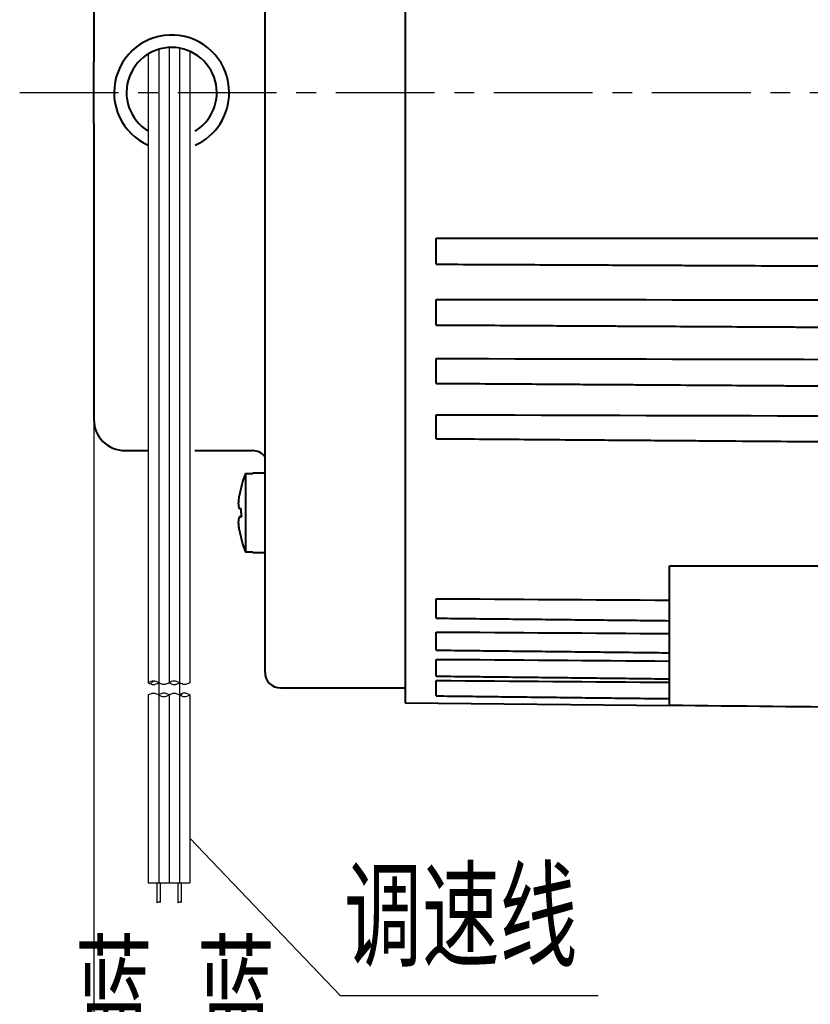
# Model space of a CAD drawing. Header units: inches. Extents: x -753 to 5070, y -3075 to 1581.
# Tile 43 of 178: x 1869 to 1920, y 376 to 439. Entities that reach past the tile are written whole.
import ezdxf

# ---------------------------------------------------------------- set-up
doc = ezdxf.new("R2010")
doc.units = ezdxf.units.IN
doc.header["$LTSCALE"] = 10
doc.header["$MEASUREMENT"] = 0
doc.linetypes.add('CENTER', pattern=[10.16, 6.35, -1.27, 1.27, -1.27])
for name, color, linetype in [('1轮廓实线层', 7, 'Continuous'), ('2细线层', 4, 'Continuous'), ('3中心线层', 1, 'CENTER'), ('5剖面线层', 2, 'Continuous'), ('6文字层', 3, 'Continuous'), ('7标注层', 4, 'Continuous')]:
    doc.layers.add(name, color=color, linetype=linetype)
doc.layers.add('图层2', color=4, linetype='Continuous', lineweight=40)
doc.styles.add('PC_TEXTSTYLE', font='isocp.shx', dxfattribs={"width": 0.8, "bigfont": 'HZFS.SHX'})
doc.styles.add('TH_GBDIM', font='romans.shx', dxfattribs={"width": 0.8, "bigfont": 'gbcbig.shx'})
doc.dimstyles.new('TH_GBDIM', dxfattribs={"dimtxt": 3.5, "dimasz": 2.5, "dimexe": 2, "dimexo": 0, "dimgap": 1, "dimtad": 1, "dimdec": 4, "dimdsep": 46, "dimtxsty": 'TH_GBDIM', "dimcen": 0.09, "dimclrd": 4, "dimclre": 4, "dimclrt": 3, "dimadec": 0, "dimazin": 0, "dimtfac": 1, "dimtdec": 4, "dimtmove": 0, "dimatfit": 3, "dimfxl": 1, "dimtzin": 0, "dimarcsym": 0})

# ---------------------------------------------------------------- blocks, each defined once
blk = doc.blocks.new('*D97')
at = {"layer": '7标注层', "color": 4, "lineweight": -2, "transparency": 16777216}
for p, q in [((2090.796, 444.191), (2090.796, 326.016)), ((1873.797, 423.202), (1873.797, 326.016)), ((1877.297, 328.016), (2087.296, 328.016))]:
    blk.add_line(p, q, dxfattribs=at)
at = {"layer": '7标注层', "color": 4, "transparency": 16777216}
for points in [[(1877.297, 328.599), (1877.297, 327.433), (1873.797, 328.016)], [(2087.296, 328.599), (2087.296, 327.433), (2090.796, 328.016)]]:
    blk.add_solid(points, dxfattribs=at)
at = {"layer": 'Defpoints', "color": 0, "transparency": 16777216}
for p in [(2090.796, 444.191), (1873.797, 423.202), (2090.796, 328.016)]:
    blk.add_point(p, dxfattribs=at)
at = {"layer": '7标注层', "color": 3, "transparency": 16777216, "insert": (1983.62, 331.766), "char_height": 5.5, "attachment_point": 5, "style": 'TH_GBDIM'}
blk.add_mtext('217', dxfattribs=at)
blk = doc.blocks.new('*D222')
at = {"layer": '7标注层', "color": 4, "lineweight": -2, "transparency": 16777216}
for p, q in [((1873.797, 419.171), (1873.797, 354.831)), ((1970.797, 394.7), (1970.797, 354.831)), ((1877.297, 356.831), (1967.297, 356.831))]:
    blk.add_line(p, q, dxfattribs=at)
at = {"layer": '7标注层', "color": 4, "transparency": 16777216}
for points in [[(1877.297, 357.415), (1877.297, 356.248), (1873.797, 356.831)], [(1967.297, 357.415), (1967.297, 356.248), (1970.797, 356.831)]]:
    blk.add_solid(points, dxfattribs=at)
at = {"layer": 'Defpoints', "color": 0, "transparency": 16777216}
for p in [(1873.797, 419.171), (1970.797, 394.7), (1970.797, 356.831)]:
    blk.add_point(p, dxfattribs=at)
at = {"layer": '7标注层', "color": 3, "transparency": 16777216, "insert": (1922.297, 360.581), "char_height": 5.5, "attachment_point": 5, "style": 'TH_GBDIM'}
blk.add_mtext('97', dxfattribs=at)

msp = doc.modelspace()

# ---------------------------------------------------------------- hatches: boundary and pattern name
at = {"layer": '5剖面线层'}
h = msp.add_hatch(dxfattribs=at)
h.set_pattern_fill('ANSI31', color=256, scale=0.444444, angle=90, style=0)
h.set_pattern_definition([(45, (1774.7263, 286.0071), (0.997805, -0.997805), [])])
edge = h.paths.add_edge_path()
edge.add_spline(control_points=[(1877.964, 396.772), (1877.852, 396.828), (1877.63, 396.939), (1877.408, 396.828), (1877.297, 396.772)], knot_values=[0, 0, 0, 0, 0.351364, 0.702728, 0.702728, 0.702728, 0.702728], degree=3, periodic=0)
edge.add_spline(control_points=[(1877.297, 396.772), (1877.408, 396.717), (1877.63, 396.606), (1877.852, 396.717), (1877.964, 396.772)], knot_values=[0, 0, 0, 0, 0.351364, 0.702728, 0.702728, 0.702728, 0.702728], degree=3, periodic=0)
h = msp.add_hatch(dxfattribs=at)
h.set_pattern_fill('ANSI31', color=256, scale=0.444444, angle=90, style=0)
h.set_pattern_definition([(45, (1773.393, 286.0071), (0.997805, -0.997805), [])])
edge = h.paths.add_edge_path()
edge.add_spline(control_points=[(1879.297, 395.994), (1879.408, 395.939), (1879.63, 395.828), (1879.852, 395.939), (1879.964, 395.994)], knot_values=[0, 0, 0, 0, 0.351364, 0.702728, 0.702728, 0.702728, 0.702728], degree=3, periodic=0)
edge.add_spline(control_points=[(1879.964, 395.994), (1879.852, 396.05), (1879.63, 396.161), (1879.408, 396.05), (1879.297, 395.994)], knot_values=[0, 0, 0, 0, 0.351364, 0.702728, 0.702728, 0.702728, 0.702728], degree=3, periodic=0)

# ---------------------------------------------------------------- linework, layer by layer
at = {"color": 4}
msp.add_line((1906.216, 376.658), (1889.643, 376.658), dxfattribs=at)
at = {"layer": '1轮廓实线层'}
for p, q in [((1878.63, 437.586), (1878.63, 396.772)), ((1879.964, 437.346), (1879.964, 396.772)), ((1877.297, 437.114), (1877.297, 396.772)), ((1877.297, 395.994), (1877.297, 383.924)), ((1878.63, 395.994), (1878.63, 383.924)), ((1879.964, 395.994), (1879.964, 383.924)), ((1877.297, 383.924), (1879.964, 383.924)), ((1877.841, 383.924), (1877.841, 382.666)), ((1878.063, 383.924), (1878.063, 382.666)), ((1879.189, 383.924), (1879.189, 382.666)), ((1879.411, 383.924), (1879.411, 382.666))]:
    msp.add_line(p, q, dxfattribs=at)
for points in [[(1877.964, 396.772), (1877.63, 396.883), (1877.297, 396.772)], [(1877.297, 396.772), (1877.63, 396.661), (1877.964, 396.772)], [(1878.63, 396.772), (1878.297, 396.661), (1877.964, 396.772)], [(1879.297, 396.772), (1878.964, 396.883), (1878.63, 396.772)], [(1878.63, 396.772), (1878.964, 396.661), (1879.297, 396.772)], [(1879.964, 396.772), (1879.63, 396.661), (1879.297, 396.772)], [(1877.297, 395.994), (1877.63, 396.106), (1877.964, 395.994)], [(1878.63, 395.994), (1878.297, 396.106), (1877.964, 395.994)], [(1878.63, 395.994), (1878.964, 396.106), (1879.297, 395.994)], [(1879.964, 395.994), (1879.63, 396.106), (1879.297, 395.994)], [(1877.964, 395.994), (1878.297, 395.883), (1878.63, 395.994)], [(1879.297, 395.994), (1879.63, 395.883), (1879.964, 395.994)]]:
    msp.add_spline(points, degree=3, dxfattribs=at)
at = {"layer": '2细线层'}
for points in [[(1878.063, 382.666), (1877.957, 382.689), (1877.86, 382.644), (1877.841, 382.666)], [(1879.411, 382.666), (1879.305, 382.689), (1879.208, 382.644), (1879.189, 382.666)]]:
    msp.add_spline(points, degree=3, dxfattribs=at)
at = {"layer": '3中心线层'}
for p, q in [((1877.964, 437.469), (1877.964, 396.772)), ((1879.297, 437.548), (1879.297, 396.772)), ((1877.964, 396.772), (1877.964, 383.924)), ((1879.297, 396.772), (1879.297, 383.924))]:
    msp.add_line(p, q, dxfattribs=at)
at = {"layer": '3中心线层', "ltscale": 0.1}
msp.add_line((1869.028, 434.691), (1927.856, 434.691), dxfattribs=at)
at = {"layer": '7标注层'}
msp.add_lwpolyline([(1879.964, 386.8), (1889.643, 376.658)], dxfattribs=at)
at = {"layer": '图层2', "color": 0}
for p, q in [((1893.797, 473.891), (1893.797, 395.491)), ((1884.797, 397.441), (1884.797, 471.941)), ((1873.797, 455.691), (1873.797, 436.668)), ((1873.797, 432.714), (1873.797, 413.691)), ((1875.797, 411.691), (1877.297, 411.691)), ((1875.797, 411.691), (1877.297, 411.691)), ((1880.297, 411.691), (1883.997, 411.691)), ((1883.547, 410.221), (1884.022, 410.221)), ((1883.547, 410.221), (1883.547, 405.161)), ((1884.797, 410.241), (1884.022, 410.241)), ((1884.022, 410.241), (1884.022, 410.221)), ((1884.022, 405.161), (1883.547, 405.161)), ((1884.022, 405.141), (1884.022, 405.161)), ((1884.022, 405.141), (1884.797, 405.141)), ((1910.797, 397.171), (1910.797, 404.297)), ((1910.797, 404.297), (1955.53, 404.297)), ((1885.797, 396.441), (1893.797, 396.441)), ((1893.797, 395.491), (1910.797, 395.314))]:
    msp.add_line(p, q, dxfattribs=at)
for centre, radius, start, end in [((1878.797, 434.691), 3.7, 0, 246.07125), ((1878.797, 434.691), 2.9, 0, 238.6575), ((1878.797, 434.691), 2.9, 301.19625, 0), ((1878.797, 434.691), 3.7, 294.26062, 0), ((1875.797, 413.691), 2, 180, 270), ((1883.997, 410.691), 1, 36.87047, 90), ((1889.797, 407.691), 6.742, 157.96126, 170.79176), ((1889.797, 407.691), 6.742, 189.18112, 202.03874), ((1885.797, 397.441), 1, 180, 270)]:
    msp.add_arc(centre, radius, start, end, dxfattribs=at)
msp.add_ellipse((1887.958, 407.691), major_axis=(0, -6.112), ratio=0.766866, start_param=4.71119, end_param=4.758433, dxfattribs=at)
for points, degree, knots in [([(1873.797, 432.714), (1873.797, 432.878), (1873.797, 433.042), (1873.797, 433.369), (1873.797, 433.533), (1873.797, 433.86), (1873.797, 434.024), (1873.797, 434.27), (1873.797, 434.353), (1873.797, 434.517), (1873.797, 434.6), (1873.797, 434.766), (1873.797, 434.849), (1873.797, 435.015), (1873.797, 435.098), (1873.797, 435.347), (1873.797, 435.513), (1873.797, 435.843), (1873.797, 436.007), (1873.797, 436.337), (1873.797, 436.502), (1873.797, 436.668)], 3, [0, 0, 0, 0, 0.125, 0.125, 0.25, 0.25, 0.375, 0.375, 0.4375, 0.4375, 0.5, 0.5, 0.5625, 0.5625, 0.625, 0.625, 0.75, 0.75, 0.875, 0.875, 1, 1, 1, 1]), ([(1895.797, 423.666), (1895.797, 423.666), (1895.797, 423.667), (1895.797, 423.67), (1895.797, 423.671), (1895.797, 423.677), (1895.797, 423.686), (1895.797, 423.701), (1895.797, 423.713), (1895.797, 423.717), (1895.797, 423.727), (1895.797, 423.732), (1895.797, 423.758), (1895.797, 423.783), (1895.797, 423.827), (1895.797, 423.842), (1895.797, 423.867), (1895.797, 423.876), (1895.797, 423.893), (1895.797, 423.902), (1895.797, 423.948), (1895.797, 423.988), (1895.797, 424.051), (1895.797, 424.073), (1895.797, 424.107), (1895.797, 424.119), (1895.797, 424.142), (1895.797, 424.154), (1895.797, 424.213), (1895.797, 424.262), (1895.797, 424.338), (1895.797, 424.364), (1895.797, 424.403), (1895.797, 424.416), (1895.797, 424.442), (1895.797, 424.455), (1895.797, 424.521), (1895.797, 424.573), (1895.797, 424.638), (1895.797, 424.651), (1895.797, 424.677), (1895.797, 424.69), (1895.797, 424.729), (1895.797, 424.755), (1895.797, 424.83), (1895.797, 424.879), (1895.797, 424.938), (1895.797, 424.95), (1895.797, 424.973), (1895.797, 424.985), (1895.797, 425.018), (1895.797, 425.04), (1895.797, 425.103), (1895.797, 425.142), (1895.797, 425.196), (1895.797, 425.214), (1895.797, 425.246), (1895.797, 425.261), (1895.797, 425.304), (1895.797, 425.328), (1895.797, 425.348)], 3, [0, 0, 0, 0, 0.015978, 0.015978, 0.032656, 0.032656, 0.066013, 0.09937, 0.09937, 0.116048, 0.116048, 0.132726, 0.132726, 0.19944, 0.19944, 0.232796, 0.232796, 0.249475, 0.249475, 0.266153, 0.266153, 0.332866, 0.332866, 0.366223, 0.366223, 0.382901, 0.382901, 0.39958, 0.39958, 0.466293, 0.466293, 0.49965, 0.49965, 0.516328, 0.516328, 0.533006, 0.533006, 0.59972, 0.59972, 0.616398, 0.616398, 0.633076, 0.633076, 0.666433, 0.666433, 0.733147, 0.733147, 0.749825, 0.749825, 0.766503, 0.766503, 0.79986, 0.79986, 0.866573, 0.866573, 0.89993, 0.89993, 0.933287, 0.933287, 1, 1, 1, 1]), ([(1895.797, 423.666), (1896.728, 423.661), (1898.624, 423.653), (1901.385, 423.64), (1903.98, 423.629), (1906.271, 423.618), (1908.251, 423.609), (1909.939, 423.602), (1911.429, 423.595), (1912.831, 423.589), (1914.868, 423.579), (1917.524, 423.567), (1920.708, 423.553), (1923.233, 423.542), (1925.098, 423.533), (1926.417, 423.527), (1927.84, 423.521), (1929.498, 423.513), (1931.478, 423.504), (1933.783, 423.494), (1936.413, 423.482), (1939.367, 423.469), (1942.645, 423.454), (1946.158, 423.438), (1948.578, 423.427), (1949.797, 423.422)], 3, [0, 0, 0, 0, 0.051697, 0.105355, 0.153402, 0.195839, 0.232664, 0.26337, 0.28963, 0.315451, 0.341272, 0.402751, 0.463022, 0.518161, 0.543046, 0.566643, 0.591418, 0.622086, 0.658763, 0.701449, 0.750144, 0.804848, 0.865562, 0.932284, 1, 1, 1, 1]), ([(1895.797, 419.76), (1895.797, 419.76), (1895.797, 419.76), (1895.797, 419.762), (1895.797, 419.766), (1895.797, 419.775), (1895.797, 419.783), (1895.797, 419.786), (1895.797, 419.793), (1895.797, 419.797), (1895.797, 419.816), (1895.797, 419.837), (1895.797, 419.873), (1895.797, 419.886), (1895.797, 419.908), (1895.797, 419.915), (1895.797, 419.931), (1895.797, 419.939), (1895.797, 419.979), (1895.797, 420.015), (1895.797, 420.074), (1895.797, 420.094), (1895.797, 420.126), (1895.797, 420.137), (1895.797, 420.159), (1895.797, 420.17), (1895.797, 420.226), (1895.797, 420.273), (1895.797, 420.346), (1895.797, 420.371), (1895.797, 420.409), (1895.797, 420.422), (1895.797, 420.448), (1895.797, 420.46), (1895.797, 420.525), (1895.797, 420.577), (1895.797, 420.642), (1895.797, 420.655), (1895.797, 420.682), (1895.797, 420.695), (1895.797, 420.735), (1895.797, 420.761), (1895.797, 420.838), (1895.797, 420.888), (1895.797, 420.95), (1895.797, 420.962), (1895.797, 420.987), (1895.797, 420.999), (1895.797, 421.035), (1895.797, 421.058), (1895.797, 421.125), (1895.797, 421.168), (1895.797, 421.228), (1895.797, 421.247), (1895.797, 421.283), (1895.797, 421.301), (1895.797, 421.35), (1895.797, 421.379), (1895.797, 421.404)], 3, [0, 0, 0, 0, 0.010897, 0.010897, 0.045004, 0.079111, 0.079111, 0.096165, 0.096165, 0.113218, 0.113218, 0.181432, 0.181432, 0.215539, 0.215539, 0.232593, 0.232593, 0.249646, 0.249646, 0.31786, 0.31786, 0.351967, 0.351967, 0.369021, 0.369021, 0.386074, 0.386074, 0.454288, 0.454288, 0.488395, 0.488395, 0.505449, 0.505449, 0.522502, 0.522502, 0.590716, 0.590716, 0.60777, 0.60777, 0.624823, 0.624823, 0.65893, 0.65893, 0.727144, 0.727144, 0.744198, 0.744198, 0.761251, 0.761251, 0.795358, 0.795358, 0.863572, 0.863572, 0.897679, 0.897679, 0.931786, 0.931786, 1, 1, 1, 1]), ([(1895.797, 419.76), (1896.635, 419.756), (1898.318, 419.746), (1900.746, 419.733), (1902.981, 419.72), (1904.914, 419.71), (1906.55, 419.7), (1907.964, 419.693), (1909.255, 419.685), (1910.983, 419.676), (1913.155, 419.664), (1915.699, 419.65), (1917.716, 419.638), (1919.206, 419.63), (1920.26, 419.624), (1921.396, 419.618), (1922.721, 419.611), (1924.303, 419.602), (1926.144, 419.592), (1928.385, 419.579), (1931.055, 419.564), (1934.186, 419.547), (1937.67, 419.528), (1941.507, 419.506), (1945.588, 419.484), (1948.391, 419.468), (1949.797, 419.46)], 3, [0, 0, 0, 0, 0.046538, 0.093508, 0.134894, 0.170698, 0.200917, 0.225782, 0.249222, 0.272662, 0.321775, 0.369923, 0.41397, 0.43385, 0.452701, 0.472492, 0.496991, 0.526291, 0.560391, 0.599292, 0.650743, 0.708727, 0.773245, 0.844297, 0.921883, 1, 1, 1, 1]), ([(1895.797, 416.01), (1895.797, 416.01), (1895.797, 416.01), (1895.797, 416.012), (1895.797, 416.017), (1895.797, 416.018), (1895.797, 416.022), (1895.797, 416.025), (1895.797, 416.038), (1895.797, 416.053), (1895.797, 416.082), (1895.797, 416.093), (1895.797, 416.111), (1895.797, 416.117), (1895.797, 416.13), (1895.797, 416.137), (1895.797, 416.172), (1895.797, 416.203), (1895.797, 416.256), (1895.797, 416.275), (1895.797, 416.304), (1895.797, 416.314), (1895.797, 416.334), (1895.797, 416.344), (1895.797, 416.397), (1895.797, 416.441), (1895.797, 416.511), (1895.797, 416.535), (1895.797, 416.571), (1895.797, 416.584), (1895.797, 416.609), (1895.797, 416.621), (1895.797, 416.684), (1895.797, 416.735), (1895.797, 416.8), (1895.797, 416.813), (1895.797, 416.84), (1895.797, 416.853), (1895.797, 416.893), (1895.797, 416.919), (1895.797, 416.997), (1895.797, 417.049), (1895.797, 417.113), (1895.797, 417.125), (1895.797, 417.151), (1895.797, 417.163), (1895.797, 417.201), (1895.797, 417.225), (1895.797, 417.296), (1895.797, 417.342), (1895.797, 417.407), (1895.797, 417.428), (1895.797, 417.468), (1895.797, 417.487), (1895.797, 417.542), (1895.797, 417.576), (1895.797, 417.606)], 3, [0, 0, 0, 0, 0.015886, 0.051033, 0.051033, 0.068607, 0.068607, 0.08618, 0.08618, 0.156474, 0.156474, 0.191621, 0.191621, 0.209194, 0.209194, 0.226768, 0.226768, 0.297062, 0.297062, 0.332209, 0.332209, 0.349782, 0.349782, 0.367356, 0.367356, 0.437649, 0.437649, 0.472796, 0.472796, 0.49037, 0.49037, 0.507943, 0.507943, 0.578237, 0.578237, 0.59581, 0.59581, 0.613384, 0.613384, 0.648531, 0.648531, 0.718825, 0.718825, 0.736398, 0.736398, 0.753972, 0.753972, 0.789119, 0.789119, 0.859412, 0.859412, 0.894559, 0.894559, 0.929706, 0.929706, 1, 1, 1, 1]), ([(1895.797, 416.01), (1896.635, 416.004), (1898.318, 415.993), (1900.746, 415.978), (1902.981, 415.963), (1904.914, 415.95), (1906.55, 415.94), (1907.964, 415.93), (1909.255, 415.922), (1910.983, 415.91), (1913.156, 415.896), (1915.699, 415.88), (1917.716, 415.866), (1919.206, 415.857), (1920.26, 415.85), (1921.396, 415.842), (1922.721, 415.834), (1924.303, 415.823), (1926.145, 415.811), (1928.385, 415.797), (1931.055, 415.779), (1934.186, 415.759), (1937.67, 415.736), (1941.507, 415.711), (1945.588, 415.684), (1948.391, 415.665), (1949.797, 415.656)], 3, [0, 0, 0, 0, 0.046541, 0.09351, 0.134897, 0.1707, 0.200919, 0.225784, 0.249224, 0.272664, 0.321776, 0.369924, 0.413972, 0.433852, 0.452702, 0.472493, 0.496993, 0.526292, 0.560392, 0.599292, 0.650743, 0.708728, 0.773246, 0.844297, 0.921883, 1, 1, 1, 1]), ([(1895.797, 412.454), (1895.797, 412.454), (1895.797, 412.454), (1895.797, 412.455), (1895.797, 412.455), (1895.797, 412.456), (1895.797, 412.457), (1895.797, 412.464), (1895.797, 412.473), (1895.797, 412.495), (1895.797, 412.503), (1895.797, 412.517), (1895.797, 412.522), (1895.797, 412.532), (1895.797, 412.538), (1895.797, 412.567), (1895.797, 412.594), (1895.797, 412.641), (1895.797, 412.657), (1895.797, 412.683), (1895.797, 412.692), (1895.797, 412.711), (1895.797, 412.72), (1895.797, 412.768), (1895.797, 412.809), (1895.797, 412.875), (1895.797, 412.897), (1895.797, 412.932), (1895.797, 412.944), (1895.797, 412.968), (1895.797, 412.98), (1895.797, 413.041), (1895.797, 413.09), (1895.797, 413.154), (1895.797, 413.167), (1895.797, 413.193), (1895.797, 413.206), (1895.797, 413.246), (1895.797, 413.272), (1895.797, 413.351), (1895.797, 413.403), (1895.797, 413.468), (1895.797, 413.481), (1895.797, 413.507), (1895.797, 413.52), (1895.797, 413.558), (1895.797, 413.583), (1895.797, 413.658), (1895.797, 413.706), (1895.797, 413.775), (1895.797, 413.798), (1895.797, 413.841), (1895.797, 413.862), (1895.797, 413.923), (1895.797, 413.96), (1895.797, 413.995)], 3, [0, 0, 0, 0, 0.002917, 0.002917, 0.021382, 0.021382, 0.039846, 0.039846, 0.113704, 0.113704, 0.150633, 0.150633, 0.169098, 0.169098, 0.187562, 0.187562, 0.26142, 0.26142, 0.298349, 0.298349, 0.316814, 0.316814, 0.335278, 0.335278, 0.409136, 0.409136, 0.446065, 0.446065, 0.46453, 0.46453, 0.482994, 0.482994, 0.556852, 0.556852, 0.575317, 0.575317, 0.593781, 0.593781, 0.63071, 0.63071, 0.704568, 0.704568, 0.723033, 0.723033, 0.741497, 0.741497, 0.778426, 0.778426, 0.852284, 0.852284, 0.889213, 0.889213, 0.926142, 0.926142, 1, 1, 1, 1]), ([(1895.797, 412.454), (1896.728, 412.448), (1898.624, 412.433), (1901.386, 412.413), (1903.98, 412.393), (1906.272, 412.376), (1908.251, 412.361), (1909.939, 412.349), (1911.429, 412.337), (1912.832, 412.327), (1914.868, 412.312), (1917.524, 412.292), (1920.708, 412.268), (1923.233, 412.249), (1925.098, 412.235), (1926.417, 412.225), (1927.84, 412.214), (1929.498, 412.202), (1931.478, 412.187), (1933.783, 412.17), (1936.413, 412.15), (1939.367, 412.128), (1942.645, 412.104), (1946.248, 412.077), (1950.176, 412.047), (1953.306, 412.024), (1955.127, 412.01), (1955.53, 412.007)], 3, [0, 0, 0, 0, 0.0457708, 0.093272, 0.135806, 0.1733729, 0.2059727, 0.2331554, 0.2564019, 0.27926, 0.3021181, 0.3565422, 0.4098973, 0.4587089, 0.4807388, 0.5016278, 0.5235595, 0.5507086, 0.5831771, 0.6209651, 0.6640725, 0.7124994, 0.7662457, 0.8253114, 0.8896966, 0.9594013, 0.9792504, 0.9792504, 0.9792504, 0.9792504]), ([(1883.159, 407.938), (1883.143, 407.998), (1883.13, 408.056), (1883.11, 408.172), (1883.103, 408.228), (1883.098, 408.284)], 3, [0, 0, 0, 0, 0.5, 0.5, 1, 1, 1, 1]), ([(1883.098, 407.103), (1883.103, 407.159), (1883.11, 407.216), (1883.131, 407.331), (1883.145, 407.389), (1883.162, 407.447)], 3, [0, 0, 0, 0, 0.5, 0.5, 1, 1, 1, 1]), ([(1883.141, 406.615), (1883.13, 406.695), (1883.121, 406.776), (1883.107, 406.939), (1883.102, 407.021), (1883.098, 407.103)], 3, [0, 0, 0, 0, 0.5, 0.5, 1, 1, 1, 1]), ([(1895.797, 400.922), (1895.797, 400.922), (1895.797, 400.923), (1895.797, 400.923), (1895.797, 400.924), (1895.797, 400.926), (1895.797, 400.928), (1895.797, 400.933), (1895.797, 400.937), (1895.797, 400.954), (1895.797, 400.97), (1895.797, 401), (1895.797, 401.011), (1895.797, 401.036), (1895.797, 401.049), (1895.797, 401.092), (1895.797, 401.124), (1895.797, 401.169), (1895.797, 401.179), (1895.797, 401.198), (1895.797, 401.227), (1895.797, 401.257), (1895.797, 401.299), (1895.797, 401.321), (1895.797, 401.366), (1895.797, 401.389), (1895.797, 401.46), (1895.797, 401.509), (1895.797, 401.584), (1895.797, 401.61), (1895.797, 401.648), (1895.797, 401.661), (1895.797, 401.688), (1895.797, 401.701), (1895.797, 401.766), (1895.797, 401.819), (1895.797, 401.897), (1895.797, 401.923), (1895.797, 401.975), (1895.797, 402.001), (1895.797, 402.077), (1895.797, 402.126), (1895.797, 402.174)], 3, [0, 0, 0, 0, 0.017484, 0.017484, 0.039814, 0.039814, 0.062144, 0.062144, 0.106804, 0.106804, 0.196123, 0.196123, 0.240783, 0.240783, 0.285443, 0.285443, 0.374763, 0.374763, 0.397093, 0.397093, 0.419423, 0.464082, 0.464082, 0.508742, 0.508742, 0.553402, 0.553402, 0.642722, 0.642722, 0.687381, 0.687381, 0.709711, 0.709711, 0.732041, 0.732041, 0.821361, 0.821361, 0.866021, 0.866021, 0.91068, 0.91068, 1, 1, 1, 1]), ([(1895.797, 398.87), (1895.797, 398.87), (1895.797, 398.87), (1895.797, 398.87), (1895.797, 398.872), (1895.797, 398.881), (1895.797, 398.891), (1895.797, 398.914), (1895.797, 398.923), (1895.797, 398.942), (1895.797, 398.953), (1895.797, 398.989), (1895.797, 399.016), (1895.797, 399.056), (1895.797, 399.065), (1895.797, 399.082), (1895.797, 399.108), (1895.797, 399.135), (1895.797, 399.174), (1895.797, 399.194), (1895.797, 399.236), (1895.797, 399.257), (1895.797, 399.325), (1895.797, 399.371), (1895.797, 399.444), (1895.797, 399.469), (1895.797, 399.506), (1895.797, 399.519), (1895.797, 399.545), (1895.797, 399.558), (1895.797, 399.622), (1895.797, 399.674), (1895.797, 399.753), (1895.797, 399.779), (1895.797, 399.831), (1895.797, 399.858), (1895.797, 399.936), (1895.797, 399.987), (1895.797, 400.036)], 3, [0, 0, 0, 0, 0.011648, 0.011648, 0.058713, 0.058713, 0.152842, 0.152842, 0.199906, 0.199906, 0.24697, 0.24697, 0.341099, 0.341099, 0.364631, 0.364631, 0.388163, 0.435228, 0.435228, 0.482292, 0.482292, 0.529356, 0.529356, 0.623485, 0.623485, 0.670549, 0.670549, 0.694082, 0.694082, 0.717614, 0.717614, 0.811743, 0.811743, 0.858807, 0.858807, 0.905871, 0.905871, 1, 1, 1, 1]), ([(1895.797, 397.2), (1895.797, 397.2), (1895.797, 397.2), (1895.797, 397.2), (1895.797, 397.205), (1895.797, 397.22), (1895.797, 397.226), (1895.797, 397.24), (1895.797, 397.249), (1895.797, 397.277), (1895.797, 397.3), (1895.797, 397.334), (1895.797, 397.341), (1895.797, 397.356), (1895.797, 397.378), (1895.797, 397.403), (1895.797, 397.438), (1895.797, 397.456), (1895.797, 397.494), (1895.797, 397.514), (1895.797, 397.577), (1895.797, 397.621), (1895.797, 397.69), (1895.797, 397.714), (1895.797, 397.75), (1895.797, 397.762), (1895.797, 397.787), (1895.797, 397.8), (1895.797, 397.862), (1895.797, 397.913), (1895.797, 397.991), (1895.797, 398.017), (1895.797, 398.07), (1895.797, 398.097), (1895.797, 398.175), (1895.797, 398.227), (1895.797, 398.279)], 3, [0, 0, 0, 0, 0.003584, 0.003584, 0.103226, 0.103226, 0.153047, 0.153047, 0.202868, 0.202868, 0.302509, 0.302509, 0.32742, 0.32742, 0.35233, 0.402151, 0.402151, 0.451971, 0.451971, 0.501792, 0.501792, 0.601434, 0.601434, 0.651255, 0.651255, 0.676165, 0.676165, 0.701075, 0.701075, 0.800717, 0.800717, 0.850538, 0.850538, 0.900358, 0.900358, 1, 1, 1, 1]), ([(1895.797, 395.931), (1895.797, 395.931), (1895.797, 395.932), (1895.797, 395.936), (1895.797, 395.94), (1895.797, 395.949), (1895.797, 395.954), (1895.797, 395.975), (1895.797, 395.993), (1895.797, 396.021), (1895.797, 396.027), (1895.797, 396.039), (1895.797, 396.058), (1895.797, 396.08), (1895.797, 396.11), (1895.797, 396.126), (1895.797, 396.16), (1895.797, 396.178), (1895.797, 396.235), (1895.797, 396.276), (1895.797, 396.341), (1895.797, 396.364), (1895.797, 396.398), (1895.797, 396.41), (1895.797, 396.434), (1895.797, 396.446), (1895.797, 396.506), (1895.797, 396.556), (1895.797, 396.632), (1895.797, 396.658), (1895.797, 396.71), (1895.797, 396.736), (1895.797, 396.815), (1895.797, 396.868), (1895.797, 396.92)], 3, [0, 0, 0, 0, 0.047417, 0.047417, 0.100338, 0.100338, 0.15326, 0.15326, 0.259102, 0.259102, 0.285563, 0.285563, 0.312024, 0.364945, 0.364945, 0.417866, 0.417866, 0.470787, 0.470787, 0.57663, 0.57663, 0.629551, 0.629551, 0.656012, 0.656012, 0.682472, 0.682472, 0.788315, 0.788315, 0.841236, 0.841236, 0.894157, 0.894157, 1, 1, 1, 1]), ([(1910.797, 395.314), (1910.797, 395.368), (1910.797, 395.562), (1910.797, 395.848), (1910.797, 396.181), (1910.797, 396.523), (1910.797, 396.836), (1910.797, 397.089), (1910.797, 397.171)], 2, [0, 0, 0, 0.124516, 0.27043, 0.416344, 0.562258, 0.708172, 0.854086, 1, 1, 1]), ([(1955.53, 394.85), (1949.453, 394.913), (1943.375, 394.976), (1928.464, 395.131), (1919.63, 395.223), (1910.797, 395.314)], 3, [0.0275296, 0.0275296, 0.0275296, 0.0275296, 0.4239113, 0.4239113, 1, 1, 1, 1])]:
    msp.add_open_spline(points, degree=degree, knots=knots, dxfattribs=at)
for points, degree in [([(1895.797, 425.348), (1918.464, 425.344), (1941.13, 425.336), (1963.797, 425.326)], 3), ([(1895.797, 421.404), (1913.797, 421.385), (1931.797, 421.363), (1949.797, 421.339)], 3), ([(1895.797, 417.606), (1913.797, 417.57), (1931.797, 417.532), (1949.797, 417.492)], 3), ([(1895.797, 413.995), (1913.797, 413.943), (1931.797, 413.889), (1949.797, 413.834)], 3), ([(1883.098, 408.284), (1883.105, 408.448), (1883.12, 408.61), (1883.141, 408.77)], 3), ([(1883.273, 407.979), (1883.229, 407.967), (1883.191, 407.954), (1883.159, 407.938)], 3), ([(1883.272, 407.93), (1883.159, 407.938)], 1), ([(1883.275, 407.458), (1883.162, 407.447)], 1), ([(1883.162, 407.447), (1883.193, 407.433), (1883.231, 407.42), (1883.276, 407.41)], 3), ([(1883.272, 407.924), (1883.164, 407.935)], 1), ([(1883.271, 407.698), (1883.27, 407.792), (1883.271, 407.885), (1883.273, 407.979)], 3), ([(1895.797, 402.174), (1900.797, 402.144), (1905.797, 402.114), (1910.797, 402.083)], 3), ([(1895.797, 400.922), (1910.797, 400.764)], 1), ([(1895.797, 400.036), (1900.797, 400.003), (1905.797, 399.97), (1910.797, 399.937)], 3), ([(1895.797, 398.87), (1910.797, 398.703)], 1), ([(1895.797, 398.279), (1900.797, 398.243), (1905.797, 398.207), (1910.797, 398.171)], 3), ([(1895.797, 397.2), (1910.797, 397.027)], 1), ([(1895.797, 396.92), (1900.797, 396.882), (1905.797, 396.843), (1910.797, 396.805)], 3), ([(1895.797, 395.931), (1910.797, 395.753)], 1)]:
    msp.add_open_spline(points, degree=degree, dxfattribs=at)

# ---------------------------------------------------------------- texts
at = {"layer": '6文字层', "color": 7, "char_height": 6.25, "width": 37.44259, "attachment_point": 1, "style": 'PC_TEXTSTYLE'}
for s, insert in [('{\\C3;调速线}', (1889.88, 384.763)), ('{\\C3;蓝 蓝}', (1872.568, 380.052))]:
    msp.add_mtext(s, dxfattribs=dict(at, insert=insert))

# ---------------------------------------------------------------- dimensions: what is measured, and where the dimension line sits
at = {"layer": '7标注层'}
for base, p1, p2, picture, middle in [((2090.796, 328.016), (1873.797, 423.202), (2090.796, 444.191), '*D97', (1983.62, 328.016)), ((1970.797, 356.831), (1873.797, 419.171), (1970.797, 394.7), '*D222', (1922.297, 356.831))]:
    dim = msp.add_linear_dim(base=base, p1=p1, p2=p2, dimstyle='TH_GBDIM', override={"dimtxt": 5.5, "dimasz": 3.5, "dimdec": 1, "dimadec": 1}, dxfattribs=at)
    dim.commit()
    dim.dimension.update_dxf_attribs({"geometry": picture, "text_midpoint": middle, "dimtype": 160})

doc.saveas('drawing.dxf')
